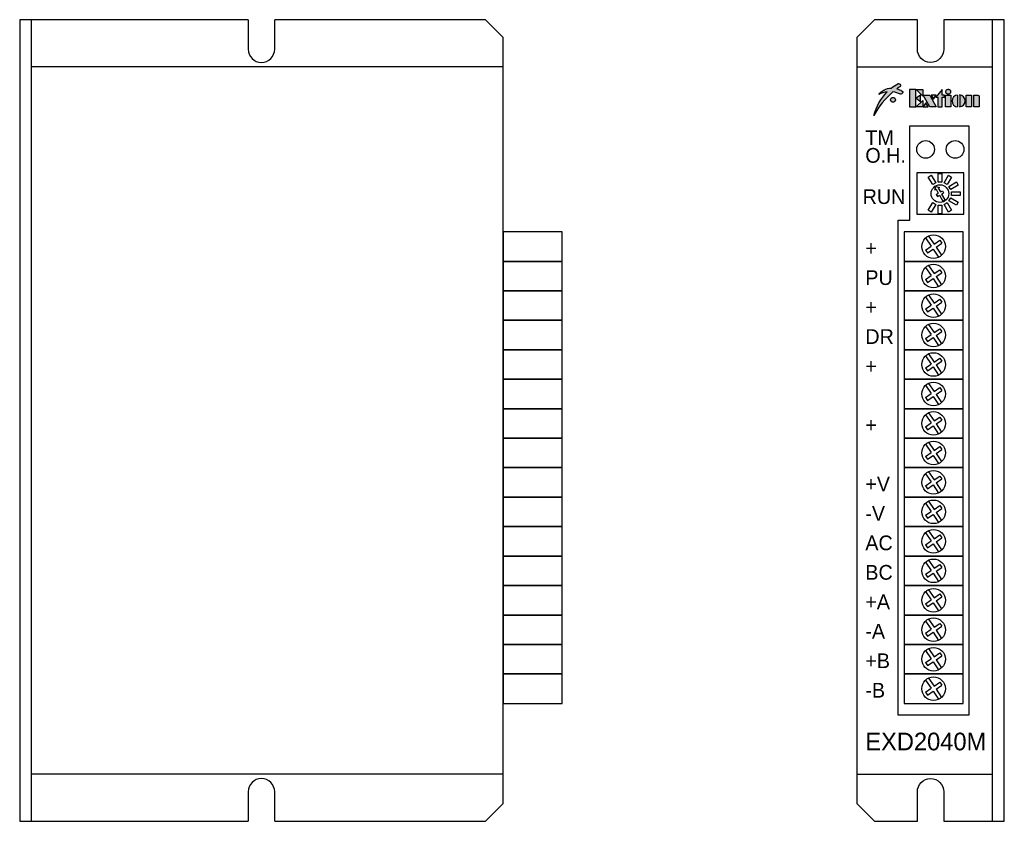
# Model space of a CAD drawing. Extents: x 0 to 167, y 0 to 136.
import ezdxf
from ezdxf.enums import TextEntityAlignment as Align

# ---------------------------------------------------------------- set-up
doc = ezdxf.new("R2010")
doc.units = 0
doc.header["$LTSCALE"] = 0.5
doc.header["$MEASUREMENT"] = 0
doc.layers.get('0').update_dxf_attribs({"linetype": 'CONTINUOUS'})
doc.styles.add('K', font='sas', dxfattribs={"bigfont": 'stk'})

msp = doc.modelspace()

# ---------------------------------------------------------------- hatches: boundary and pattern name
h = msp.add_hatch(color=256)
h.paths.add_polyline_path([(148.77, 124.28, -0.023346), (149.28, 124.6, 0.169412), (149.37, 124.73, 0.502258), (149.04, 125.17, 0.141241), (148.92, 125.14, 0.049745), (147.83, 124.39, 0.242593), (145.72, 123.3, -0.127201), (147.16, 123.75, 0.140114), (144.89, 119.76, -0.102893), (148.12, 123.74, -0.080141), (149.37, 123.37, 0.099627), (149.46, 123.35, 0.721546), (149.67, 123.89, 0.031986), (149.64, 123.9, 0.076007)])
h.paths.add_polyline_path([(148.52, 122.4, 1), (147.72, 122.4, 1)], flags=17)
h.paths.add_polyline_path([(152.02, 124.14), (150.91, 124.14), (150.91, 121.19), (152.02, 121.19)])
h.paths.add_polyline_path([(152.79, 123.22), (152.05, 122.67), (152.79, 122.11)])
h.paths.add_polyline_path([(153.16, 124.14), (152.05, 124.14), (153.16, 123.04)])
h.paths.add_polyline_path([(153.16, 122.3), (152.05, 121.19), (153.16, 121.19)])
h.paths.add_polyline_path([(153.7, 121.91), (153.25, 121.19), (154.09, 121.19)], flags=17)
h.paths.add_polyline_path([(154.36, 123.22), (153.25, 123.22), (154.36, 121.19), (155.46, 121.19)])
h.paths.add_polyline_path([(155.46, 123.22), (154.62, 123.22), (155.01, 122.5)], flags=16)
h.paths.add_polyline_path([(156.48, 122.85), (156.84, 122.85), (156.84, 123.22), (156.48, 123.22), (156.48, 124.14), (155.37, 122.85), (155.74, 122.85), (155.74, 121.19), (156.48, 121.19)])
h.paths.add_polyline_path([(157.95, 123.22), (157.03, 123.22), (157.03, 121.19), (157.95, 121.19)])
h.paths.add_polyline_path([(157.81, 124.03, 0.088923), (157.67, 124.11, 0.080167), (157.49, 124.14, 0.080167), (157.31, 124.11, 0.088923), (157.16, 124.03, 0.104957), (157.06, 123.91, 0.120011), (157.03, 123.77, 0.120011), (157.06, 123.64, 0.104957), (157.16, 123.51, 0.088923), (157.31, 123.43, 0.080167), (157.49, 123.4, 0.080167), (157.67, 123.43, 0.088923), (157.81, 123.51, 0.104957), (157.92, 123.64, 0.120011), (157.95, 123.77, 0.120011), (157.92, 123.91, 0.104957)])
h.paths.add_polyline_path([(159.06, 123.22, 0.909091), (159.06, 121.19)])
h.paths.add_polyline_path([(159.43, 123.22), (159.43, 121.19, 0.909091)])
h.paths.add_polyline_path([(161.45, 123.22), (160.53, 123.22), (160.53, 121.19), (161.45, 121.19)])
h.paths.add_polyline_path([(162.74, 122.85, 0.414214), (162.37, 123.22), (161.82, 123.22), (161.82, 121.19), (162.74, 121.19)])

# ---------------------------------------------------------------- linework, layer by layer
for p, q in [((2, 0), (2, 136)), ((165, 0), (165, 136)), ((82, 128), (2, 128)), ((142, 128), (165, 128)), ((159.06, 123.22), (159.06, 121.19)), ((159.43, 123.22), (159.43, 121.19)), ((155.43, 107.22), (155.8, 106.57)), ((155.78, 107.42), (156.15, 106.77)), ((156.15, 106.77), (156.5, 106.97)), ((156.5, 106.97), (156.7, 106.62)), ((155.46, 106.37), (155.8, 106.57)), ((155.46, 106.37), (155.66, 106.02)), ((155.66, 106.02), (156, 106.22)), ((156, 106.22), (156.58, 105.22)), ((156.35, 106.42), (156.7, 106.62)), ((156.35, 106.42), (156.93, 105.42)), ((156.58, 105.22), (156.93, 105.42)), ((153.64, 98.97), (154.58, 97.58)), ((154.14, 99.3), (155.08, 97.92)), ((155.08, 97.92), (156.05, 98.58)), ((156.05, 98.58), (156.39, 98.08)), ((153.61, 96.92), (154.58, 97.58)), ((153.61, 96.92), (153.95, 96.42)), ((153.95, 96.42), (154.92, 97.08)), ((154.92, 97.08), (155.86, 95.7)), ((155.42, 97.42), (156.39, 98.08)), ((155.42, 97.42), (156.36, 96.03)), ((153.64, 93.97), (154.58, 92.58)), ((154.14, 94.3), (155.08, 92.92)), ((155.08, 92.92), (156.05, 93.58)), ((156.05, 93.58), (156.39, 93.08)), ((153.61, 91.92), (154.58, 92.58)), ((153.61, 91.92), (153.95, 91.42)), ((153.95, 91.42), (154.92, 92.08)), ((154.92, 92.08), (155.86, 90.7)), ((155.42, 92.42), (156.39, 93.08)), ((155.42, 92.42), (156.36, 91.03)), ((153.64, 88.97), (154.58, 87.58)), ((154.14, 89.3), (155.08, 87.92)), ((155.08, 87.92), (156.05, 88.58)), ((156.05, 88.58), (156.39, 88.08)), ((153.61, 86.92), (154.58, 87.58)), ((153.61, 86.92), (153.95, 86.42)), ((153.95, 86.42), (154.92, 87.08)), ((154.92, 87.08), (155.86, 85.7)), ((155.42, 87.42), (156.39, 88.08)), ((155.42, 87.42), (156.36, 86.03)), ((153.64, 83.97), (154.58, 82.58)), ((154.14, 84.3), (155.08, 82.92)), ((155.08, 82.92), (156.05, 83.58)), ((156.05, 83.58), (156.39, 83.08)), ((153.61, 81.92), (154.58, 82.58)), ((153.61, 81.92), (153.95, 81.42)), ((153.95, 81.42), (154.92, 82.08)), ((154.92, 82.08), (155.86, 80.7)), ((155.42, 82.42), (156.39, 83.08)), ((155.42, 82.42), (156.36, 81.03)), ((153.64, 78.97), (154.58, 77.58)), ((154.14, 79.3), (155.08, 77.92)), ((155.08, 77.92), (156.05, 78.58)), ((156.05, 78.58), (156.39, 78.08)), ((153.61, 76.92), (154.58, 77.58)), ((153.61, 76.92), (153.95, 76.42)), ((153.95, 76.42), (154.92, 77.08)), ((154.92, 77.08), (155.86, 75.7)), ((155.42, 77.42), (156.39, 78.08)), ((155.42, 77.42), (156.36, 76.03)), ((153.64, 73.97), (154.58, 72.58)), ((154.14, 74.3), (155.08, 72.92)), ((155.08, 72.92), (156.05, 73.58)), ((156.05, 73.58), (156.39, 73.08)), ((153.61, 71.92), (154.58, 72.58)), ((153.61, 71.92), (153.95, 71.42)), ((153.95, 71.42), (154.92, 72.08)), ((154.92, 72.08), (155.86, 70.7)), ((155.42, 72.42), (156.39, 73.08)), ((155.42, 72.42), (156.36, 71.03)), ((153.64, 68.97), (154.58, 67.58)), ((154.14, 69.3), (155.08, 67.92)), ((155.08, 67.92), (156.05, 68.58)), ((156.05, 68.58), (156.39, 68.08)), ((153.61, 66.92), (154.58, 67.58)), ((153.61, 66.92), (153.95, 66.42)), ((153.95, 66.42), (154.92, 67.08)), ((154.92, 67.08), (155.86, 65.7)), ((155.42, 67.42), (156.39, 68.08)), ((155.42, 67.42), (156.36, 66.03)), ((153.64, 63.97), (154.58, 62.58)), ((154.14, 64.3), (155.08, 62.92)), ((155.08, 62.92), (156.05, 63.58)), ((156.05, 63.58), (156.39, 63.08)), ((153.61, 61.92), (154.58, 62.58)), ((153.61, 61.92), (153.95, 61.42)), ((153.95, 61.42), (154.92, 62.08)), ((154.92, 62.08), (155.86, 60.7)), ((155.42, 62.42), (156.39, 63.08)), ((155.42, 62.42), (156.36, 61.03)), ((153.64, 58.97), (154.58, 57.58)), ((154.14, 59.3), (155.08, 57.92)), ((155.08, 57.92), (156.05, 58.58)), ((156.05, 58.58), (156.39, 58.08)), ((153.61, 56.92), (154.58, 57.58)), ((153.61, 56.92), (153.95, 56.42)), ((153.95, 56.42), (154.92, 57.08)), ((154.92, 57.08), (155.86, 55.7)), ((155.42, 57.42), (156.39, 58.08)), ((155.42, 57.42), (156.36, 56.03)), ((153.64, 53.97), (154.58, 52.58)), ((154.14, 54.3), (155.08, 52.92)), ((155.08, 52.92), (156.05, 53.58)), ((156.05, 53.58), (156.39, 53.08)), ((153.61, 51.92), (154.58, 52.58)), ((153.61, 51.92), (153.95, 51.42)), ((153.95, 51.42), (154.92, 52.08)), ((154.92, 52.08), (155.86, 50.7)), ((155.42, 52.42), (156.39, 53.08)), ((155.42, 52.42), (156.36, 51.03)), ((153.64, 48.97), (154.58, 47.58)), ((154.14, 49.3), (155.08, 47.92)), ((155.08, 47.92), (156.05, 48.58)), ((156.05, 48.58), (156.39, 48.08)), ((153.61, 46.92), (154.58, 47.58)), ((153.61, 46.92), (153.95, 46.42)), ((153.95, 46.42), (154.92, 47.08)), ((154.92, 47.08), (155.86, 45.7)), ((155.42, 47.42), (156.39, 48.08)), ((155.42, 47.42), (156.36, 46.03)), ((153.64, 43.97), (154.58, 42.58)), ((154.14, 44.3), (155.08, 42.92)), ((155.08, 42.92), (156.05, 43.58)), ((156.05, 43.58), (156.39, 43.08)), ((153.61, 41.92), (154.58, 42.58)), ((153.61, 41.92), (153.95, 41.42)), ((153.95, 41.42), (154.92, 42.08)), ((154.92, 42.08), (155.86, 40.7)), ((155.42, 42.42), (156.39, 43.08)), ((155.42, 42.42), (156.36, 41.03)), ((153.64, 38.97), (154.58, 37.58)), ((154.14, 39.3), (155.08, 37.92)), ((155.08, 37.92), (156.05, 38.58)), ((156.05, 38.58), (156.39, 38.08)), ((153.61, 36.92), (154.58, 37.58)), ((153.61, 36.92), (153.95, 36.42)), ((153.95, 36.42), (154.92, 37.08)), ((154.92, 37.08), (155.86, 35.7)), ((155.42, 37.42), (156.39, 38.08)), ((155.42, 37.42), (156.36, 36.03)), ((153.64, 33.97), (154.58, 32.58)), ((154.14, 34.3), (155.08, 32.92)), ((155.08, 32.92), (156.05, 33.58)), ((156.05, 33.58), (156.39, 33.08)), ((153.61, 31.92), (154.58, 32.58)), ((153.61, 31.92), (153.95, 31.42)), ((153.95, 31.42), (154.92, 32.08)), ((154.92, 32.08), (155.86, 30.7)), ((155.42, 32.42), (156.39, 33.08)), ((155.42, 32.42), (156.36, 31.03)), ((153.64, 28.97), (154.58, 27.58)), ((154.14, 29.3), (155.08, 27.92)), ((155.08, 27.92), (156.05, 28.58)), ((156.05, 28.58), (156.39, 28.08)), ((153.61, 26.92), (154.58, 27.58)), ((153.61, 26.92), (153.95, 26.42)), ((153.95, 26.42), (154.92, 27.08)), ((154.92, 27.08), (155.86, 25.7)), ((155.42, 27.42), (156.39, 28.08)), ((155.42, 27.42), (156.36, 26.03)), ((153.64, 23.97), (154.58, 22.58)), ((154.14, 24.3), (155.08, 22.92)), ((155.08, 22.92), (156.05, 23.58)), ((156.05, 23.58), (156.39, 23.08)), ((153.61, 21.92), (154.58, 22.58)), ((153.61, 21.92), (153.95, 21.42)), ((153.95, 21.42), (154.92, 22.08)), ((154.92, 22.08), (155.86, 20.7)), ((155.42, 22.42), (156.39, 23.08)), ((155.42, 22.42), (156.36, 21.03)), ((82, 8), (2, 8)), ((142, 8), (165, 8))]:
    msp.add_line(p, q)
for points in [[(0, 136), (0, 0), (38.75, 0)], [(38.75, 136), (0, 136)], [(43.25, 0), (79, 0), (82, 3), (82, 133), (79, 136), (43.25, 136)], [(155.43, 107.22), (155.22, 107.1), (155.38, 107.7), (155.99, 107.54), (155.78, 107.42)]]:
    msp.add_lwpolyline(points)
for points in [[(38.75, 136), (38.75, 131, 1), (43.25, 131), (43.25, 136)], [(159.06, 123.22, 0.909091), (159.06, 121.19, 0.909091)], [(43.25, 0), (43.25, 5, 1), (38.75, 5), (38.75, 0)]]:
    msp.add_lwpolyline(points, format="xyb")
for points in [[(156.75, 136), (156.75, 131, -1), (152.25, 131), (152.25, 136), (145, 136), (142, 133), (142, 3), (145, 0), (152.25, 0), (152.25, 5, -1), (156.75, 5), (156.75, 0), (167, 0), (167, 136)], [(147.16, 123.75, 0.127201), (145.72, 123.3, -0.242593), (147.83, 124.39, -0.049745), (148.92, 125.14, -0.141241), (149.04, 125.17, -0.502258), (149.37, 124.73, -0.169412), (149.28, 124.6, 0.023346), (148.77, 124.28, -0.076007), (149.64, 123.9, -0.031986), (149.67, 123.89, -0.721546), (149.46, 123.35, -0.099627), (149.37, 123.37, 0.080141), (148.12, 123.74, 0.102893), (144.89, 119.76, -0.140114)], [(157.95, 123.77, 0.120011), (157.92, 123.91, 0.104957), (157.81, 124.03, 0.088923), (157.67, 124.11, 0.080167), (157.49, 124.14, 0.080167), (157.31, 124.11, 0.088923), (157.16, 124.03, 0.104957), (157.06, 123.91, 0.120011), (157.03, 123.77, 0.120011), (157.06, 123.64, 0.104957), (157.16, 123.51, 0.088923), (157.31, 123.43, 0.080167), (157.49, 123.4, 0.080167), (157.67, 123.43, 0.088923), (157.81, 123.51, 0.104957), (157.92, 123.64, 0.120011)], [(161.82, 123.22), (162.37, 123.22, -0.414214), (162.74, 122.85), (162.74, 121.19), (161.82, 121.19)]]:
    msp.add_lwpolyline(points, format="xyb", close=True)
for points in [[(150.91, 124.14), (150.91, 121.19), (152.02, 121.19), (152.02, 124.14)], [(152.05, 124.14), (153.16, 124.14), (153.16, 123.04)], [(155.74, 121.19), (156.48, 121.19), (156.48, 122.85), (156.84, 122.85), (156.84, 123.22), (156.48, 123.22), (156.48, 124.14), (155.37, 122.85), (155.74, 122.85)], [(152.79, 123.22), (152.05, 122.67), (152.79, 122.11)], [(152.05, 121.19), (153.16, 122.3), (153.16, 121.19)], [(153.25, 123.22), (154.36, 123.22), (155.46, 121.19), (154.36, 121.19)], [(154.09, 121.19), (153.7, 121.91), (153.25, 121.19)], [(154.62, 123.22), (155.01, 122.5), (155.46, 123.22)], [(157.03, 123.22), (157.95, 123.22), (157.95, 121.19), (157.03, 121.19)], [(160.53, 123.22), (161.45, 123.22), (161.45, 121.19), (160.53, 121.19)], [(149, 102), (151, 102), (151, 118), (161, 118), (161, 18), (149, 18)], [(152.15, 109.99), (152.15, 102.99), (160.15, 102.99), (160.15, 109.99)], [(154.85, 108.02), (154.1, 109.31), (154.62, 109.61), (155.37, 108.32)], [(155.78, 108.43), (155.78, 109.92), (156.38, 109.92), (156.38, 108.43)], [(156.79, 108.32), (157.53, 109.61), (158.05, 109.31), (157.31, 108.02)], [(157.61, 107.72), (158.9, 108.47), (159.2, 107.95), (157.91, 107.2)], [(157.91, 105.79), (159.2, 105.04), (158.9, 104.52), (157.61, 105.27)], [(158.02, 106.79), (159.51, 106.79), (159.51, 106.19), (158.02, 106.19)], [(155.37, 104.67), (154.62, 103.37), (154.1, 103.67), (154.85, 104.97)], [(156.38, 104.56), (156.38, 103.06), (155.78, 103.06), (155.78, 104.56)], [(157.31, 104.97), (158.05, 103.67), (157.53, 103.37), (156.79, 104.67)], [(82, 100), (82, 95), (92, 95), (92, 100)], [(150, 100), (150, 95), (160, 95), (160, 100)], [(82, 95), (82, 90), (92, 90), (92, 95)], [(150, 95), (150, 90), (160, 90), (160, 95)], [(82, 90), (82, 85), (92, 85), (92, 90)], [(150, 90), (150, 85), (160, 85), (160, 90)], [(82, 85), (82, 80), (92, 80), (92, 85)], [(150, 85), (150, 80), (160, 80), (160, 85)], [(82, 80), (82, 75), (92, 75), (92, 80)], [(150, 80), (150, 75), (160, 75), (160, 80)], [(82, 75), (82, 70), (92, 70), (92, 75)], [(150, 75), (150, 70), (160, 70), (160, 75)], [(82, 70), (82, 65), (92, 65), (92, 70)], [(150, 70), (150, 65), (160, 65), (160, 70)], [(82, 65), (82, 60), (92, 60), (92, 65)], [(150, 65), (150, 60), (160, 60), (160, 65)], [(82, 60), (82, 55), (92, 55), (92, 60)], [(150, 60), (150, 55), (160, 55), (160, 60)], [(82, 55), (82, 50), (92, 50), (92, 55)], [(150, 55), (150, 50), (160, 50), (160, 55)], [(82, 50), (82, 45), (92, 45), (92, 50)], [(150, 50), (150, 45), (160, 45), (160, 50)], [(82, 45), (82, 40), (92, 40), (92, 45)], [(150, 45), (150, 40), (160, 40), (160, 45)], [(82, 40), (82, 35), (92, 35), (92, 40)], [(150, 40), (150, 35), (160, 35), (160, 40)], [(82, 35), (82, 30), (92, 30), (92, 35)], [(150, 35), (150, 30), (160, 30), (160, 35)], [(82, 30), (82, 25), (92, 25), (92, 30)], [(150, 30), (150, 25), (160, 25), (160, 30)], [(82, 25), (82, 20), (92, 20), (92, 25)], [(150, 25), (150, 20), (160, 20), (160, 25)]]:
    msp.add_lwpolyline(points, close=True)
for centre, radius in [((148.12, 122.4), 0.403), ((153.66, 114), 1.5), ((158.66, 114), 1.5), ((156.08, 106.49), 1.5), ((155, 97.5), 2), ((155, 92.5), 2), ((155, 87.5), 2), ((155, 82.5), 2), ((155, 77.5), 2), ((155, 72.5), 2), ((155, 67.5), 2), ((155, 62.5), 2), ((155, 57.5), 2), ((155, 52.5), 2), ((155, 47.5), 2), ((155, 42.5), 2), ((155, 37.5), 2), ((155, 32.5), 2), ((155, 27.5), 2), ((155, 22.5), 2)]:
    msp.add_circle(centre, radius)
msp.add_arc((159.33, 122.21), 1.02, 275.4526, 84.5474)

# ---------------------------------------------------------------- texts
at = {"style": 'K'}
for s, p in [('TM', (143.43, 114.73)), ('O.H.', (143.43, 111.73)), ('RUN', (142.98, 104.73)), ('+', (143.43, 95.99)), ('PU', (143.43, 90.99)), ('+', (143.43, 85.99)), ('DR', (143.43, 80.99)), ('+', (143.43, 75.99)), ('+', (143.43, 65.99)), ('+V', (143.43, 55.99)), ('-V', (143.43, 50.99)), ('AC', (143.43, 45.99)), ('BC', (143.43, 40.99)), ('+A', (143.43, 35.99)), ('-A', (143.43, 30.99)), ('+B', (143.43, 25.99)), ('-B', (143.43, 20.99))]:
    msp.add_text(s, height=2.5, dxfattribs=at).set_placement(p)
msp.add_text('EXD2040M', height=3, dxfattribs=at).set_placement((163.94, 12.04), align=Align.RIGHT)

doc.saveas('drawing.dxf')
